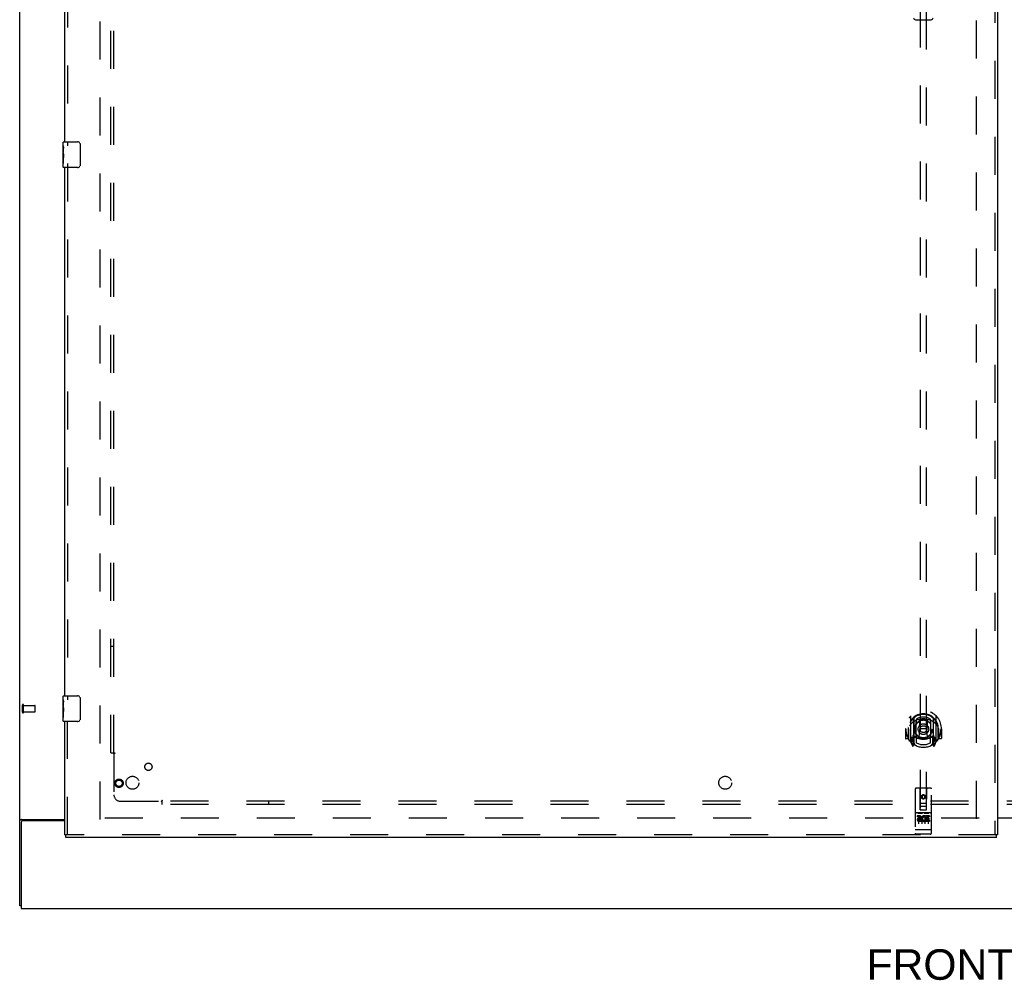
# Model space of a CAD drawing. Header units: inches. Extents: x 0 to 268, y 0 to 174.
# Tile 3 of 71: x 54 to 92, y 46 to 83. Entities that reach past the tile are written whole.
import ezdxf

# ---------------------------------------------------------------- set-up
doc = ezdxf.new("R2010")
doc.units = ezdxf.units.IN
doc.header["$LTSCALE"] = 14.749625
doc.header["$MEASUREMENT"] = 0
doc.linetypes.add('HIDDEN', pattern=[0.2, 0.1, -0.1])
doc.layers.get('0').update_dxf_attribs({"linetype": 'CONTINUOUS'})
for name, color, linetype in [('DEFAULT_2', 8, 'HIDDEN'), ('DIMENSIONS', 7, 'CONTINUOUS'), ('LEFTHAND_DOOR_ASSEMBLY', 7, 'CONTINUOUS'), ('SUBPANEL', 7, 'CONTINUOUS')]:
    doc.layers.add(name, color=color, linetype=linetype)
doc.styles.get("Standard").update_dxf_attribs({"font": 'arial.ttf'})

msp = doc.modelspace()

# ---------------------------------------------------------------- linework, layer by layer
at = {"color": 3, "linetype": 'Continuous'}
for p, q in [((54.158, 48.511), (54.158, 128.303)), ((54.21, 51.743), (54.21, 48.407)), ((54.228, 51.855), (55.908, 51.855)), ((55.908, 51.803), (54.27, 51.803)), ((92.096, 51.922), (93.408, 51.922)), ((93.408, 51.907), (92.096, 51.907)), ((54.21, 48.407), (131.856, 48.407))]:
    msp.add_line(p, q, dxfattribs=at)
at = {"color": 7, "linetype": 'Continuous'}
msp.add_line((54.21, 48.511), (54.158, 48.511), dxfattribs=at)
at = {"color": 3, "linetype": 'Continuous'}
for points in [[(54.194, 51.841), (54.19, 51.839), (54.186, 51.838), (54.182, 51.836), (54.179, 51.835), (54.176, 51.834), (54.173, 51.832), (54.17, 51.831), (54.167, 51.829), (54.165, 51.827), (54.163, 51.826), (54.162, 51.824), (54.161, 51.822), (54.16, 51.82), (54.159, 51.819), (54.158, 51.817), (54.158, 51.814)], [(54.228, 51.855), (54.226, 51.854), (54.224, 51.852), (54.221, 51.85), (54.218, 51.849), (54.214, 51.847), (54.21, 51.846), (54.206, 51.845), (54.202, 51.843), (54.194, 51.841)]]:
    msp.add_lwpolyline(points, dxfattribs=at)
msp.add_arc((54.27, 51.743), 0.06, 90, 180, dxfattribs=at)
at = {"layer": 'DEFAULT_2', "color": 8, "linetype": 'HIDDEN'}
for p, q in [((57.283, 51.855), (57.283, 124.959)), ((91.283, 51.886), (91.283, 124.928)), ((54.262, 56.015), (54.262, 56.299)), ((54.305, 56.015), (54.305, 56.299)), ((54.305, 56.281), (54.752, 56.281)), ((54.762, 56.043), (54.762, 56.271)), ((54.305, 56.033), (54.752, 56.033)), ((91.387, 51.907), (57.297, 51.907))]:
    msp.add_line(p, q, dxfattribs=at)
for centre, radius, start, end in [((54.284, 56.299), 0.0215, 360, 180), ((54.752, 56.271), 0.01, 360, 90), ((54.284, 56.015), 0.0215, 180, 0), ((54.752, 56.043), 0.01, 270, 0)]:
    msp.add_arc(centre, radius, start, end, dxfattribs=at)
at = {"layer": 'LEFTHAND_DOOR_ASSEMBLY', "color": 8, "linetype": 'HIDDEN'}
for p, q in [((91.992, 125.553), (91.992, 51.261)), ((56.012, 98.812), (56.012, 78.002)), ((89.096, 86.236), (89.096, 52.235)), ((89.346, 52.235), (89.346, 86.236)), ((56.012, 77.312), (56.012, 56.502)), ((56.012, 51.261), (56.012, 55.812)), ((88.721, 55.862), (88.721, 54.895)), ((88.838, 55.809), (88.838, 54.792)), ((88.846, 55.784), (88.846, 54.781)), ((89.596, 55.784), (89.596, 54.781)), ((89.603, 55.809), (89.603, 54.792)), ((89.721, 54.895), (89.721, 55.862)), ((88.646, 55.425), (88.646, 55.428)), ((88.646, 54.968), (88.646, 55.425)), ((88.938, 55.061), (88.938, 55.692)), ((88.946, 55.744), (88.946, 55.641)), ((89.058, 55.718), (89.088, 55.379)), ((89.383, 55.718), (89.353, 55.379)), ((89.496, 55.641), (89.496, 55.744)), ((89.503, 55.692), (89.503, 55.061)), ((89.796, 55.425), (89.796, 55.428)), ((89.796, 54.968), (89.796, 55.425)), ((88.536, 55.379), (88.521, 55.379)), ((88.521, 55.379), (88.521, 55.005)), ((88.638, 55.379), (88.653, 55.379)), ((88.638, 55.379), (88.638, 54.99)), ((88.838, 55.05), (88.778, 55.05)), ((88.778, 55.05), (88.778, 54.9)), ((88.848, 55.013), (88.848, 54.805)), ((88.938, 55.051), (88.866, 55.051)), ((88.934, 55.033), (88.868, 55.033)), ((88.946, 55.08), (88.946, 54.827)), ((89.058, 55.034), (89.088, 55.379)), ((89.353, 55.379), (89.088, 55.379)), ((89.384, 55.034), (89.353, 55.379)), ((89.496, 54.827), (89.496, 55.08)), ((89.576, 55.051), (89.503, 55.051)), ((89.573, 55.033), (89.507, 55.033)), ((89.593, 54.805), (89.593, 55.013)), ((89.663, 55.05), (89.603, 55.05)), ((89.663, 54.9), (89.663, 55.05)), ((89.803, 55.379), (89.788, 55.379)), ((89.803, 55.379), (89.803, 54.99)), ((89.921, 55.379), (89.906, 55.379)), ((89.921, 55.379), (89.921, 55.005)), ((88.638, 54.99), (88.536, 54.99)), ((88.638, 54.99), (88.646, 55.005)), ((88.725, 54.884), (88.795, 54.709)), ((88.778, 54.9), (88.846, 54.9)), ((88.816, 54.953), (88.787, 54.907)), ((88.817, 54.789), (88.821, 54.786)), ((88.824, 54.712), (88.838, 54.792)), ((88.916, 54.731), (88.846, 54.84)), ((89.596, 54.84), (89.526, 54.731)), ((89.596, 54.9), (89.663, 54.9)), ((89.603, 54.792), (89.618, 54.712)), ((89.624, 54.789), (89.625, 54.789)), ((89.625, 54.789), (89.625, 54.789)), ((89.625, 54.789), (89.625, 54.789)), ((89.655, 54.907), (89.626, 54.953)), ((89.646, 54.709), (89.716, 54.884)), ((89.795, 55.005), (89.803, 54.99)), ((89.906, 54.99), (89.803, 54.99)), ((88.908, 53.045), (88.908, 51.32)), ((89.503, 53.075), (88.938, 53.075)), ((89.094, 52.235), (89.091, 53.045)), ((89.221, 52.807), (89.158, 52.771)), ((89.158, 52.771), (89.168, 52.765)), ((89.158, 52.771), (89.158, 52.699)), ((89.221, 52.796), (89.168, 52.765)), ((89.168, 52.765), (89.168, 52.705)), ((89.283, 52.771), (89.221, 52.807)), ((89.221, 52.807), (89.221, 52.796)), ((89.273, 52.765), (89.221, 52.796)), ((89.283, 52.771), (89.273, 52.765)), ((89.273, 52.705), (89.273, 52.765)), ((89.283, 52.699), (89.283, 52.771)), ((89.347, 52.235), (89.351, 53.045)), ((89.533, 51.32), (89.533, 53.045)), ((89.093, 52.485), (89.348, 52.485)), ((89.306, 52.36), (89.136, 52.36)), ((89.158, 52.699), (89.168, 52.705)), ((89.158, 52.699), (89.221, 52.663)), ((89.168, 52.705), (89.221, 52.674)), ((89.221, 52.674), (89.273, 52.705)), ((89.221, 52.663), (89.283, 52.699)), ((89.221, 52.663), (89.221, 52.674)), ((89.283, 52.699), (89.273, 52.705)), ((89.503, 52.118), (88.938, 52.118)), ((89.076, 51.996), (88.984, 51.996)), ((88.984, 51.996), (88.984, 51.953)), ((89.01, 52.102), (89.182, 52.102)), ((89.033, 51.987), (89.033, 51.681)), ((89.094, 52.235), (89.096, 52.235)), ((89.096, 52.235), (89.346, 52.235)), ((89.158, 51.987), (89.158, 51.681)), ((89.26, 52.102), (89.432, 52.102)), ((89.283, 51.987), (89.283, 51.681)), ((89.297, 51.96), (89.284, 51.941)), ((89.293, 51.985), (89.297, 51.983)), ((89.453, 51.996), (89.297, 51.996)), ((89.297, 51.996), (89.297, 51.983)), ((89.297, 51.96), (89.297, 51.782)), ((89.346, 52.235), (89.347, 52.235)), ((89.408, 51.987), (89.408, 51.681)), ((89.453, 51.996), (89.453, 51.953)), ((89.076, 51.953), (88.984, 51.953)), ((89.08, 51.91), (89.034, 51.91)), ((89.076, 51.869), (89.048, 51.869)), ((89.14, 51.825), (89.048, 51.825)), ((89.14, 51.782), (89.048, 51.782)), ((89.14, 51.825), (89.14, 51.782)), ((89.272, 51.831), (89.289, 51.791)), ((89.453, 51.782), (89.297, 51.782)), ((89.453, 51.953), (89.339, 51.953)), ((89.339, 51.953), (89.339, 51.91)), ((89.431, 51.91), (89.339, 51.91)), ((89.431, 51.867), (89.339, 51.867)), ((89.339, 51.867), (89.339, 51.825)), ((89.453, 51.825), (89.339, 51.825)), ((89.431, 51.91), (89.431, 51.867)), ((89.453, 51.825), (89.453, 51.782)), ((92.054, 51.261), (55.95, 51.261)), ((88.926, 51.448), (88.925, 51.448)), ((88.927, 51.448), (88.926, 51.448)), ((88.928, 51.448), (88.927, 51.448)), ((88.929, 51.448), (88.928, 51.448)), ((88.928, 51.448), (88.928, 51.448)), ((88.93, 51.448), (88.929, 51.448)), ((88.931, 51.448), (88.93, 51.448)), ((88.932, 51.448), (88.931, 51.448)), ((88.933, 51.448), (88.932, 51.448)), ((88.932, 51.448), (88.932, 51.448)), ((88.934, 51.448), (88.933, 51.448)), ((88.935, 51.448), (88.934, 51.448)), ((88.936, 51.448), (88.935, 51.448)), ((88.937, 51.448), (88.936, 51.448)), ((88.938, 51.448), (88.937, 51.448)), ((88.937, 51.448), (88.937, 51.448)), ((89.504, 51.448), (88.938, 51.448)), ((89.503, 51.29), (88.938, 51.29)), ((89.504, 51.448), (89.505, 51.448)), ((89.505, 51.448), (89.506, 51.448)), ((89.505, 51.448), (89.505, 51.448)), ((89.506, 51.448), (89.507, 51.448)), ((89.507, 51.448), (89.508, 51.448)), ((89.508, 51.448), (89.509, 51.448)), ((89.509, 51.448), (89.51, 51.448)), ((89.51, 51.448), (89.511, 51.448)), ((89.51, 51.448), (89.51, 51.448)), ((89.511, 51.448), (89.512, 51.448)), ((89.512, 51.448), (89.513, 51.448)), ((89.513, 51.448), (89.514, 51.448)), ((89.514, 51.448), (89.515, 51.448)), ((89.514, 51.448), (89.514, 51.448)), ((89.515, 51.448), (89.516, 51.448)), ((89.516, 51.448), (89.517, 51.448)), ((89.517, 51.448), (89.517, 51.449))]:
    msp.add_line(p, q, dxfattribs=at)
at = {"layer": 'LEFTHAND_DOOR_ASSEMBLY', "color": 3, "linetype": 'Continuous'}
for p, q in [((92.096, 125.553), (92.096, 51.261)), ((55.908, 78.157), (55.908, 98.657)), ((55.908, 56.657), (55.908, 77.157)), ((55.908, 51.261), (55.908, 55.657)), ((92.054, 51.157), (55.95, 51.157))]:
    msp.add_line(p, q, dxfattribs=at)
at = {"layer": 'LEFTHAND_DOOR_ASSEMBLY', "color": 7, "linetype": 'Continuous'}
for p, q in [((88.921, 82.895), (89.521, 82.895)), ((55.848, 77.997), (55.848, 78.142)), ((55.848, 77.739), (55.848, 77.996)), ((55.854, 77.94), (55.848, 77.94)), ((55.863, 78.157), (56.403, 78.157)), ((56.503, 78.057), (56.503, 77.257)), ((55.848, 77.772), (55.855, 77.772)), ((55.848, 77.172), (55.848, 77.736)), ((55.85, 77.709), (55.848, 77.709)), ((55.848, 77.578), (55.854, 77.578)), ((55.855, 77.772), (55.855, 77.909)), ((55.848, 77.542), (55.855, 77.542)), ((55.848, 77.479), (55.855, 77.479)), ((55.848, 77.311), (55.855, 77.311)), ((55.855, 77.311), (55.855, 77.542)), ((56.403, 77.157), (55.863, 77.157)), ((55.848, 56.497), (55.848, 56.642)), ((55.863, 56.657), (56.403, 56.657)), ((56.503, 56.557), (56.503, 55.757)), ((55.848, 56.239), (55.848, 56.496)), ((55.854, 56.44), (55.848, 56.44)), ((55.848, 56.272), (55.855, 56.272)), ((55.848, 55.672), (55.848, 56.236)), ((55.85, 56.209), (55.848, 56.209)), ((55.855, 56.272), (55.855, 56.409)), ((55.848, 56.078), (55.854, 56.078)), ((55.848, 56.042), (55.855, 56.042)), ((55.848, 55.979), (55.855, 55.979)), ((55.848, 55.811), (55.855, 55.811)), ((55.855, 55.811), (55.855, 56.042)), ((56.403, 55.657), (55.863, 55.657)), ((55.908, 51.261), (55.95, 51.261)), ((55.95, 51.157), (55.95, 51.261)), ((92.096, 51.261), (92.054, 51.261)), ((92.054, 51.157), (92.054, 51.261))]:
    msp.add_line(p, q, dxfattribs=at)
for points in [[(55.848, 77.996), (55.848, 77.993), (55.849, 77.988), (55.849, 77.983), (55.851, 77.97)], [(55.851, 77.97), (55.852, 77.962), (55.853, 77.954), (55.854, 77.945)], [(55.854, 77.945), (55.854, 77.936), (55.855, 77.927), (55.855, 77.918), (55.855, 77.909)], [(56.497, 78.093), (56.499, 78.088), (56.5, 78.082), (56.501, 78.076), (56.502, 78.07), (56.503, 78.063), (56.503, 78.057)], [(55.848, 77.739), (55.848, 77.731), (55.849, 77.722), (55.85, 77.711)], [(55.85, 77.711), (55.853, 77.678), (55.853, 77.666), (55.854, 77.653), (55.855, 77.641), (55.855, 77.628), (55.855, 77.615), (55.855, 77.602), (55.855, 77.59), (55.854, 77.577), (55.853, 77.565), (55.853, 77.553)], [(56.503, 77.257), (56.503, 77.251), (56.502, 77.245), (56.501, 77.239), (56.5, 77.233), (56.499, 77.227), (56.497, 77.221)], [(56.497, 56.593), (56.499, 56.588), (56.5, 56.582), (56.501, 56.576), (56.502, 56.57), (56.503, 56.563), (56.503, 56.557)], [(55.848, 56.496), (55.848, 56.493), (55.849, 56.488), (55.849, 56.483), (55.851, 56.47)], [(55.848, 56.239), (55.848, 56.231), (55.849, 56.222), (55.85, 56.211)], [(55.85, 56.211), (55.853, 56.178), (55.853, 56.166), (55.854, 56.153), (55.855, 56.141), (55.855, 56.128), (55.855, 56.115), (55.855, 56.102), (55.855, 56.09), (55.854, 56.077), (55.853, 56.065), (55.853, 56.053)], [(55.851, 56.47), (55.852, 56.462), (55.853, 56.454), (55.854, 56.445)], [(55.854, 56.445), (55.854, 56.436), (55.855, 56.427), (55.855, 56.418), (55.855, 56.409)], [(56.503, 55.757), (56.503, 55.751), (56.502, 55.745), (56.501, 55.739), (56.5, 55.733), (56.499, 55.727), (56.497, 55.721)]]:
    msp.add_lwpolyline(points, dxfattribs=at)
at = {"layer": 'LEFTHAND_DOOR_ASSEMBLY', "color": 8, "linetype": 'HIDDEN'}
for points in [[(88.675, 55.817), (88.676, 55.818), (88.677, 55.819), (88.677, 55.82), (88.678, 55.821), (88.679, 55.822), (88.68, 55.822), (88.68, 55.823), (88.681, 55.824), (88.682, 55.825), (88.683, 55.825), (88.683, 55.826), (88.684, 55.827), (88.685, 55.828), (88.686, 55.828), (88.687, 55.829), (88.687, 55.83), (88.688, 55.83), (88.689, 55.831), (88.69, 55.832), (88.691, 55.832), (88.692, 55.833), (88.692, 55.833), (88.693, 55.834), (88.694, 55.834), (88.695, 55.835), (88.696, 55.836), (88.697, 55.836), (88.698, 55.837), (88.699, 55.837), (88.7, 55.838), (88.7, 55.838), (88.701, 55.838), (88.702, 55.839), (88.703, 55.839)], [(89.738, 55.839), (89.739, 55.839), (89.74, 55.838), (89.741, 55.838), (89.742, 55.838), (89.743, 55.837), (89.744, 55.837), (89.745, 55.836), (89.746, 55.836), (89.747, 55.835), (89.747, 55.834), (89.748, 55.834), (89.749, 55.833), (89.75, 55.833), (89.751, 55.832), (89.752, 55.832), (89.753, 55.831), (89.753, 55.83), (89.754, 55.83), (89.755, 55.829), (89.756, 55.828), (89.757, 55.828), (89.757, 55.827), (89.758, 55.826), (89.759, 55.825), (89.76, 55.825), (89.76, 55.824), (89.761, 55.823), (89.762, 55.822), (89.763, 55.822), (89.763, 55.821), (89.764, 55.82), (89.765, 55.819), (89.765, 55.818), (89.766, 55.817)], [(88.766, 55.594), (88.765, 55.592), (88.763, 55.591), (88.762, 55.59), (88.76, 55.588), (88.759, 55.587), (88.757, 55.585), (88.755, 55.583), (88.754, 55.582), (88.752, 55.58), (88.75, 55.578), (88.748, 55.576), (88.746, 55.574), (88.744, 55.572), (88.743, 55.57), (88.741, 55.567), (88.739, 55.565), (88.736, 55.563), (88.734, 55.56), (88.732, 55.557), (88.73, 55.555), (88.728, 55.552), (88.726, 55.549), (88.723, 55.546), (88.721, 55.543), (88.719, 55.539), (88.716, 55.536), (88.714, 55.532), (88.711, 55.528), (88.708, 55.525), (88.706, 55.52), (88.703, 55.516), (88.7, 55.512), (88.697, 55.507), (88.694, 55.502), (88.691, 55.497), (88.688, 55.492)], [(89.033, 55.735), (89.038, 55.737), (89.044, 55.738), (89.049, 55.74), (89.055, 55.741), (89.06, 55.742), (89.065, 55.744), (89.071, 55.745), (89.076, 55.746), (89.082, 55.747), (89.087, 55.748), (89.093, 55.749), (89.098, 55.75), (89.104, 55.751), (89.109, 55.752), (89.115, 55.753), (89.12, 55.754), (89.126, 55.755), (89.131, 55.755), (89.137, 55.756), (89.143, 55.757), (89.148, 55.757), (89.154, 55.758), (89.159, 55.758), (89.165, 55.759), (89.17, 55.759), (89.176, 55.76), (89.182, 55.76), (89.187, 55.76), (89.193, 55.761), (89.198, 55.761), (89.204, 55.761), (89.21, 55.761), (89.215, 55.761), (89.221, 55.761), (89.226, 55.761), (89.232, 55.761), (89.238, 55.761), (89.243, 55.761), (89.249, 55.761), (89.254, 55.76), (89.26, 55.76), (89.266, 55.76), (89.271, 55.759), (89.277, 55.759), (89.282, 55.758), (89.288, 55.758), (89.293, 55.757), (89.299, 55.757), (89.305, 55.756), (89.31, 55.755), (89.316, 55.755), (89.321, 55.754), (89.327, 55.753), (89.332, 55.752), (89.338, 55.751), (89.343, 55.75), (89.349, 55.749), (89.354, 55.748), (89.36, 55.747), (89.365, 55.746), (89.371, 55.745), (89.376, 55.744), (89.382, 55.742), (89.387, 55.741), (89.393, 55.74), (89.398, 55.738), (89.403, 55.737), (89.409, 55.735)], [(89.753, 55.492), (89.75, 55.497), (89.747, 55.502), (89.744, 55.507), (89.741, 55.512), (89.739, 55.516), (89.736, 55.52), (89.733, 55.525), (89.73, 55.528), (89.728, 55.532), (89.725, 55.536), (89.723, 55.539), (89.721, 55.543), (89.718, 55.546), (89.716, 55.549), (89.714, 55.552), (89.712, 55.555), (89.709, 55.557), (89.707, 55.56), (89.705, 55.563), (89.703, 55.565), (89.701, 55.567), (89.699, 55.57), (89.697, 55.572), (89.695, 55.574), (89.693, 55.576), (89.692, 55.578), (89.69, 55.58), (89.688, 55.582), (89.686, 55.583), (89.685, 55.585), (89.683, 55.587), (89.681, 55.588), (89.68, 55.59), (89.678, 55.591), (89.677, 55.592), (89.675, 55.594)], [(88.703, 54.918), (88.702, 54.918), (88.701, 54.919), (88.7, 54.919), (88.7, 54.92), (88.699, 54.92), (88.698, 54.921), (88.697, 54.921), (88.696, 54.922), (88.695, 54.922), (88.694, 54.923), (88.693, 54.923), (88.692, 54.924), (88.692, 54.925), (88.691, 54.925), (88.69, 54.926), (88.689, 54.926), (88.688, 54.927), (88.687, 54.928), (88.687, 54.928), (88.686, 54.929), (88.685, 54.93), (88.684, 54.93), (88.683, 54.931), (88.683, 54.932), (88.682, 54.933), (88.681, 54.933), (88.68, 54.934), (88.68, 54.935), (88.679, 54.936), (88.678, 54.937), (88.677, 54.937), (88.677, 54.938), (88.676, 54.939), (88.675, 54.94)], [(89.766, 54.94), (89.765, 54.939), (89.765, 54.938), (89.764, 54.937), (89.763, 54.937), (89.763, 54.936), (89.762, 54.935), (89.761, 54.934), (89.76, 54.933), (89.76, 54.933), (89.759, 54.932), (89.758, 54.931), (89.757, 54.93), (89.757, 54.93), (89.756, 54.929), (89.755, 54.928), (89.754, 54.928), (89.753, 54.927), (89.753, 54.926), (89.752, 54.926), (89.751, 54.925), (89.75, 54.925), (89.749, 54.924), (89.748, 54.923), (89.747, 54.923), (89.747, 54.922), (89.746, 54.922), (89.745, 54.921), (89.744, 54.921), (89.743, 54.92), (89.742, 54.92), (89.741, 54.919), (89.74, 54.919), (89.739, 54.918), (89.738, 54.918)], [(89.003, 52.1), (89.003, 52.101), (89.003, 52.101), (89.004, 52.101), (89.004, 52.101), (89.004, 52.101), (89.004, 52.101), (89.004, 52.101), (89.004, 52.101), (89.004, 52.101), (89.004, 52.101), (89.004, 52.101), (89.004, 52.101), (89.005, 52.101), (89.005, 52.101), (89.005, 52.101), (89.005, 52.101), (89.005, 52.101), (89.005, 52.101), (89.005, 52.101), (89.005, 52.101), (89.006, 52.101), (89.006, 52.101), (89.006, 52.101), (89.006, 52.101), (89.006, 52.101), (89.006, 52.101), (89.006, 52.101), (89.007, 52.101), (89.007, 52.101), (89.007, 52.101), (89.007, 52.102), (89.007, 52.102), (89.007, 52.102), (89.008, 52.102), (89.008, 52.102), (89.008, 52.102), (89.008, 52.102), (89.008, 52.102), (89.008, 52.102), (89.009, 52.102), (89.009, 52.102), (89.009, 52.102), (89.009, 52.102), (89.009, 52.102), (89.01, 52.102)], [(89.182, 52.102), (89.182, 52.102), (89.182, 52.102), (89.182, 52.102), (89.183, 52.102), (89.183, 52.102), (89.183, 52.102), (89.183, 52.102), (89.183, 52.102), (89.184, 52.102), (89.184, 52.102), (89.184, 52.102), (89.184, 52.102), (89.184, 52.102), (89.184, 52.102), (89.185, 52.102), (89.185, 52.101), (89.185, 52.101), (89.185, 52.101), (89.185, 52.101), (89.185, 52.101), (89.185, 52.101), (89.186, 52.101), (89.186, 52.101), (89.186, 52.101), (89.186, 52.101), (89.186, 52.101), (89.186, 52.101), (89.186, 52.101), (89.187, 52.101), (89.187, 52.101), (89.187, 52.101), (89.187, 52.101), (89.187, 52.101), (89.187, 52.101), (89.187, 52.101), (89.187, 52.101), (89.187, 52.101), (89.188, 52.101), (89.188, 52.101), (89.188, 52.101), (89.188, 52.101), (89.188, 52.101), (89.188, 52.101), (89.188, 52.101), (89.188, 52.101), (89.188, 52.1)], [(89.253, 52.1), (89.253, 52.101), (89.253, 52.101), (89.254, 52.101), (89.254, 52.101), (89.254, 52.101), (89.254, 52.101), (89.254, 52.101), (89.254, 52.101), (89.254, 52.101), (89.254, 52.101), (89.254, 52.101), (89.254, 52.101), (89.255, 52.101), (89.255, 52.101), (89.255, 52.101), (89.255, 52.101), (89.255, 52.101), (89.255, 52.101), (89.255, 52.101), (89.255, 52.101), (89.256, 52.101), (89.256, 52.101), (89.256, 52.101), (89.256, 52.101), (89.256, 52.101), (89.256, 52.101), (89.256, 52.101), (89.257, 52.101), (89.257, 52.101), (89.257, 52.101), (89.257, 52.102), (89.257, 52.102), (89.257, 52.102), (89.258, 52.102), (89.258, 52.102), (89.258, 52.102), (89.258, 52.102), (89.258, 52.102), (89.258, 52.102), (89.259, 52.102), (89.259, 52.102), (89.259, 52.102), (89.259, 52.102), (89.259, 52.102), (89.26, 52.102)], [(89.432, 52.102), (89.432, 52.102), (89.432, 52.102), (89.432, 52.102), (89.433, 52.102), (89.433, 52.102), (89.433, 52.102), (89.433, 52.102), (89.433, 52.102), (89.434, 52.102), (89.434, 52.102), (89.434, 52.102), (89.434, 52.102), (89.434, 52.102), (89.434, 52.102), (89.435, 52.102), (89.435, 52.101), (89.435, 52.101), (89.435, 52.101), (89.435, 52.101), (89.435, 52.101), (89.435, 52.101), (89.436, 52.101), (89.436, 52.101), (89.436, 52.101), (89.436, 52.101), (89.436, 52.101), (89.436, 52.101), (89.436, 52.101), (89.437, 52.101), (89.437, 52.101), (89.437, 52.101), (89.437, 52.101), (89.437, 52.101), (89.437, 52.101), (89.437, 52.101), (89.437, 52.101), (89.437, 52.101), (89.438, 52.101), (89.438, 52.101), (89.438, 52.101), (89.438, 52.101), (89.438, 52.101), (89.438, 52.101), (89.438, 52.101), (89.438, 52.101), (89.438, 52.1)], [(88.925, 51.448), (88.925, 51.448), (88.924, 51.449), (88.924, 51.449), (88.923, 51.449), (88.923, 51.449), (88.923, 51.449), (88.922, 51.449), (88.922, 51.449), (88.922, 51.449), (88.921, 51.449), (88.921, 51.449), (88.921, 51.449), (88.92, 51.449), (88.92, 51.449), (88.92, 51.449), (88.919, 51.449), (88.919, 51.449), (88.919, 51.449), (88.918, 51.45), (88.918, 51.45), (88.918, 51.45), (88.917, 51.45), (88.917, 51.45), (88.917, 51.45), (88.916, 51.45), (88.916, 51.45), (88.916, 51.45), (88.916, 51.45), (88.915, 51.45), (88.915, 51.45), (88.915, 51.45), (88.915, 51.451), (88.914, 51.451), (88.914, 51.451), (88.914, 51.451), (88.914, 51.451), (88.913, 51.451), (88.913, 51.451), (88.913, 51.451), (88.913, 51.451), (88.912, 51.451), (88.912, 51.451), (88.912, 51.452), (88.912, 51.452), (88.912, 51.452), (88.911, 51.452), (88.911, 51.452), (88.911, 51.452), (88.911, 51.452), (88.911, 51.452), (88.911, 51.452), (88.91, 51.452), (88.91, 51.452), (88.91, 51.453), (88.91, 51.453), (88.91, 51.453), (88.91, 51.453), (88.91, 51.453), (88.909, 51.453), (88.909, 51.453), (88.909, 51.453), (88.909, 51.453), (88.909, 51.453), (88.909, 51.454), (88.909, 51.454), (88.909, 51.454), (88.909, 51.454), (88.909, 51.454), (88.909, 51.454), (88.909, 51.454), (88.908, 51.454), (88.908, 51.454), (88.908, 51.454), (88.908, 51.455), (88.908, 51.455), (88.908, 51.455), (88.908, 51.455), (88.908, 51.455), (88.908, 51.455)], [(89.517, 51.449), (89.518, 51.449), (89.518, 51.449), (89.519, 51.449), (89.519, 51.449), (89.519, 51.449), (89.52, 51.449), (89.52, 51.449), (89.52, 51.449), (89.521, 51.449), (89.521, 51.449), (89.521, 51.449), (89.522, 51.449), (89.522, 51.449), (89.522, 51.449), (89.523, 51.449), (89.523, 51.449), (89.523, 51.45), (89.524, 51.45), (89.524, 51.45), (89.524, 51.45), (89.525, 51.45), (89.525, 51.45), (89.525, 51.45), (89.525, 51.45), (89.526, 51.45), (89.526, 51.45), (89.526, 51.45), (89.526, 51.45), (89.527, 51.45), (89.527, 51.451), (89.527, 51.451), (89.528, 51.451), (89.528, 51.451), (89.528, 51.451), (89.528, 51.451), (89.528, 51.451), (89.529, 51.451), (89.529, 51.451), (89.529, 51.451), (89.529, 51.451), (89.53, 51.452), (89.53, 51.452), (89.53, 51.452), (89.53, 51.452), (89.53, 51.452), (89.531, 51.452), (89.531, 51.452), (89.531, 51.452), (89.531, 51.452), (89.531, 51.452), (89.531, 51.452), (89.531, 51.453), (89.532, 51.453), (89.532, 51.453), (89.532, 51.453), (89.532, 51.453), (89.532, 51.453), (89.532, 51.453), (89.532, 51.453), (89.532, 51.453), (89.533, 51.453), (89.533, 51.454), (89.533, 51.454), (89.533, 51.454), (89.533, 51.454), (89.533, 51.454), (89.533, 51.454), (89.533, 51.454), (89.533, 51.454), (89.533, 51.454), (89.533, 51.454), (89.533, 51.455), (89.533, 51.455), (89.533, 51.455), (89.533, 51.455), (89.533, 51.455), (89.533, 51.455)]]:
    msp.add_lwpolyline(points, dxfattribs=at)
for centre, radius in [((89.221, 55.361), 0.35), ((89.221, 55.361), 0.335), ((89.221, 55.361), 0.205), ((89.221, 55.361), 0.133), ((58.012, 53.261), 0.164), ((58.012, 53.261), 0.124), ((89.221, 52.735), 0.085), ((89.221, 52.735), 0.0845)]:
    msp.add_circle(centre, radius, dxfattribs=at)
at = {"layer": 'LEFTHAND_DOOR_ASSEMBLY', "color": 7, "linetype": 'Continuous'}
for centre, radius, start, end in [((88.921, 82.974), 0.0787, 181, 270), ((89.521, 82.974), 0.0787, 270, 359), ((55.863, 78.142), 0.015, 90, 180), ((56.403, 78.057), 0.1, 21.1999, 90), ((55.863, 77.172), 0.015, 180, 270), ((56.403, 77.257), 0.1, 270, 338.7946), ((55.863, 56.642), 0.015, 90, 180), ((56.403, 56.557), 0.1, 21.1999, 90), ((55.863, 55.672), 0.015, 180, 270), ((56.403, 55.757), 0.1, 270, 338.7946)]:
    msp.add_arc(centre, radius, start, end, dxfattribs=at)
at = {"layer": 'LEFTHAND_DOOR_ASSEMBLY', "color": 8, "linetype": 'HIDDEN'}
for centre, radius, start, end in [((89.221, 55.379), 0.7, 305.5126, 234.4874), ((89.221, 55.376), 0.583, 0.2464, 179.7536), ((89.221, 55.351), 0.58, 7.6622, 172.3378), ((88.736, 55.862), 0.015, 135.0748, 180), ((88.853, 55.809), 0.015, 130.3587, 180), ((88.866, 55.784), 0.02, 129.3378, 179.9984), ((89.221, 55.351), 0.48, 55.0461, 124.9539), ((89.576, 55.784), 0.02, 0, 50.6594), ((89.588, 55.809), 0.015, 0, 49.6413), ((89.706, 55.862), 0.015, 0, 44.9252), ((88.666, 55.425), 0.02, 172.3378, 180), ((89.221, 55.061), 0.7, 49.529, 130.471), ((88.953, 55.692), 0.015, 112.9863, 180), ((88.976, 55.641), 0.03, 180, 311.1261), ((89.221, 55.361), 0.343, 48.8739, 131.1261), ((89.038, 55.716), 0.02, 5.0796, 105.5752), ((89.403, 55.716), 0.02, 74.4248, 174.9204), ((89.466, 55.641), 0.03, 228.8739, 360), ((89.488, 55.692), 0.015, 0, 67.0137), ((89.776, 55.425), 0.02, 0, 7.6622), ((89.221, 55.379), 0.685, 180, 213.0115), ((89.221, 55.691), 0.7, 233.2319, 306.7681), ((88.658, 55.055), 0.188, 327.3208, 360), ((88.866, 55.031), 0.02, 90, 180), ((88.868, 55.013), 0.02, 90, 180), ((88.934, 55.013), 0.02, 66.536, 90), ((88.953, 55.061), 0.015, 180, 247.0137), ((89.221, 55.673), 0.7, 246.536, 293.464), ((88.976, 55.08), 0.03, 48.8739, 180), ((89.221, 55.361), 0.343, 228.8739, 311.1261), ((89.038, 55.036), 0.02, 254.3869, 354.9204), ((89.404, 55.036), 0.02, 185.0796, 285.6131), ((89.466, 55.08), 0.03, 0, 131.1261), ((89.488, 55.061), 0.015, 292.9863, 360), ((89.507, 55.013), 0.02, 90, 113.464), ((89.573, 55.013), 0.02, 0, 90), ((89.576, 55.031), 0.02, 0, 90), ((89.784, 55.055), 0.188, 180, 212.6792), ((89.221, 55.379), 0.685, 326.9885, 360), ((88.536, 55.005), 0.015, 180, 270), ((88.666, 54.968), 0.02, 180, 215.2961), ((89.221, 55.361), 0.7, 215.2961, 324.7039), ((88.736, 54.895), 0.015, 180, 224.9252), ((88.791, 54.905), 0.005, 147.3208, 270), ((88.809, 54.714), 0.015, 201.8041, 350), ((88.826, 54.825), 0.02, 234.4874, 360), ((88.828, 54.805), 0.02, 234.7457, 360), ((88.866, 54.781), 0.02, 180, 238.5295), ((89.221, 55.361), 0.6, 242.7204, 297.2796), ((89.576, 54.781), 0.02, 301.4688, 359.9992), ((89.613, 54.805), 0.02, 180, 305.2543), ((89.616, 54.825), 0.02, 180, 305.5126), ((89.632, 54.714), 0.015, 190, 338.1959), ((89.651, 54.905), 0.005, 270, 32.6792), ((89.706, 54.895), 0.015, 315.0748, 360), ((89.776, 54.968), 0.02, 324.7039, 360), ((89.906, 55.005), 0.015, 270, 360), ((88.938, 53.045), 0.03, 90, 180), ((89.061, 53.045), 0.03, 0, 90), ((89.381, 53.045), 0.03, 90, 180), ((89.503, 53.045), 0.03, 0, 90), ((89.136, 52.32), 0.04, 90, 180), ((89.306, 52.32), 0.04, 0, 90), ((88.938, 52.148), 0.03, 180, 270), ((89.076, 51.932), 0.0635, 270, 90), ((89.136, 52.275), 0.04, 180, 270), ((89.247, 51.889), 0.107, 64.2636, 293.4027), ((89.306, 52.275), 0.04, 270, 360), ((89.503, 52.148), 0.03, 270, 360), ((89.048, 51.847), 0.0644, 102.2995, 270.0775), ((89.048, 51.847), 0.0219, 89.9011, 270), ((89.076, 51.931), 0.0219, 280.307, 90), ((89.247, 51.889), 0.0639, 54.8895, 293.4026), ((88.938, 51.32), 0.03, 180, 270), ((89.503, 51.32), 0.03, 270, 360)]:
    msp.add_arc(centre, radius, start, end, dxfattribs=at)
at = {"layer": 'LEFTHAND_DOOR_ASSEMBLY', "color": 7, "linetype": 'Continuous'}
for centre in [(56.111, 77.573), (56.111, 56.073)]:
    msp.add_ellipse(centre, major_axis=(0.263, 0), ratio=0.432808, start_param=3.141593, end_param=3.321581, dxfattribs=at)
at = {"layer": 'SUBPANEL', "color": 8, "linetype": 'HIDDEN'}
for p, q in [((57.69, 54.438), (57.69, 122.376)), ((57.815, 54.438), (57.815, 122.376)), ((57.815, 58.563), (57.69, 58.563)), ((57.69, 54.438), (57.776, 54.438)), ((57.776, 54.438), (57.855, 54.438)), ((57.796, 54.421), (57.803, 54.414)), ((57.815, 54.403), (57.815, 52.813)), ((58.065, 52.563), (59.654, 52.563)), ((59.69, 52.525), (59.69, 52.604)), ((126.377, 52.563), (59.69, 52.563)), ((59.69, 52.438), (59.69, 52.525)), ((126.377, 52.438), (59.69, 52.438)), ((63.815, 52.563), (63.815, 52.438))]:
    msp.add_line(p, q, dxfattribs=at)
for points in [[(57.776, 54.438), (57.778, 54.437), (57.781, 54.435), (57.783, 54.433), (57.785, 54.431), (57.787, 54.43), (57.789, 54.428), (57.791, 54.426), (57.793, 54.425), (57.794, 54.423), (57.796, 54.421)], [(57.803, 54.414), (57.805, 54.412), (57.807, 54.41), (57.809, 54.408), (57.811, 54.406), (57.813, 54.405), (57.815, 54.403)], [(57.828, 54.413), (57.826, 54.411), (57.823, 54.409), (57.821, 54.408), (57.818, 54.406), (57.816, 54.405), (57.815, 54.403)], [(57.855, 54.438), (57.855, 54.436), (57.854, 54.435), (57.853, 54.433), (57.852, 54.431), (57.851, 54.429), (57.849, 54.428), (57.848, 54.426), (57.846, 54.424), (57.844, 54.423), (57.842, 54.421), (57.84, 54.42), (57.838, 54.419), (57.836, 54.417), (57.833, 54.416), (57.828, 54.413)], [(59.667, 52.582), (59.664, 52.577), (59.662, 52.575), (59.661, 52.572), (59.659, 52.57), (59.657, 52.567), (59.656, 52.565), (59.654, 52.563)], [(59.667, 52.55), (59.665, 52.552), (59.663, 52.554), (59.661, 52.556), (59.659, 52.558), (59.657, 52.56), (59.656, 52.562), (59.654, 52.563)], [(59.69, 52.604), (59.688, 52.604), (59.686, 52.603), (59.684, 52.602), (59.682, 52.601), (59.68, 52.599), (59.679, 52.598), (59.677, 52.596), (59.675, 52.595), (59.674, 52.593), (59.673, 52.591), (59.671, 52.589), (59.67, 52.587), (59.668, 52.585), (59.667, 52.582)], [(59.69, 52.525), (59.688, 52.527), (59.686, 52.53), (59.684, 52.532), (59.683, 52.534), (59.681, 52.536), (59.679, 52.538), (59.677, 52.54), (59.676, 52.541), (59.674, 52.543), (59.673, 52.545), (59.667, 52.55)]]:
    msp.add_lwpolyline(points, dxfattribs=at)
for centre, radius in [((59.152, 53.901), 0.141), ((58.533, 53.282), 0.25), ((81.533, 53.282), 0.25)]:
    msp.add_circle(centre, radius, dxfattribs=at)
msp.add_arc((58.065, 52.813), 0.25, 180, 270, dxfattribs=at)

# ---------------------------------------------------------------- texts
at = {"layer": 'DIMENSIONS', "color": 2, "linetype": 'Continuous', "insert": (92.205, 46.818), "char_height": 1.1831, "width": 10.35344, "attachment_point": 2, "line_spacing_factor": 0.9}
msp.add_mtext('FRONT VIEW', dxfattribs=at)

doc.saveas('drawing.dxf')
